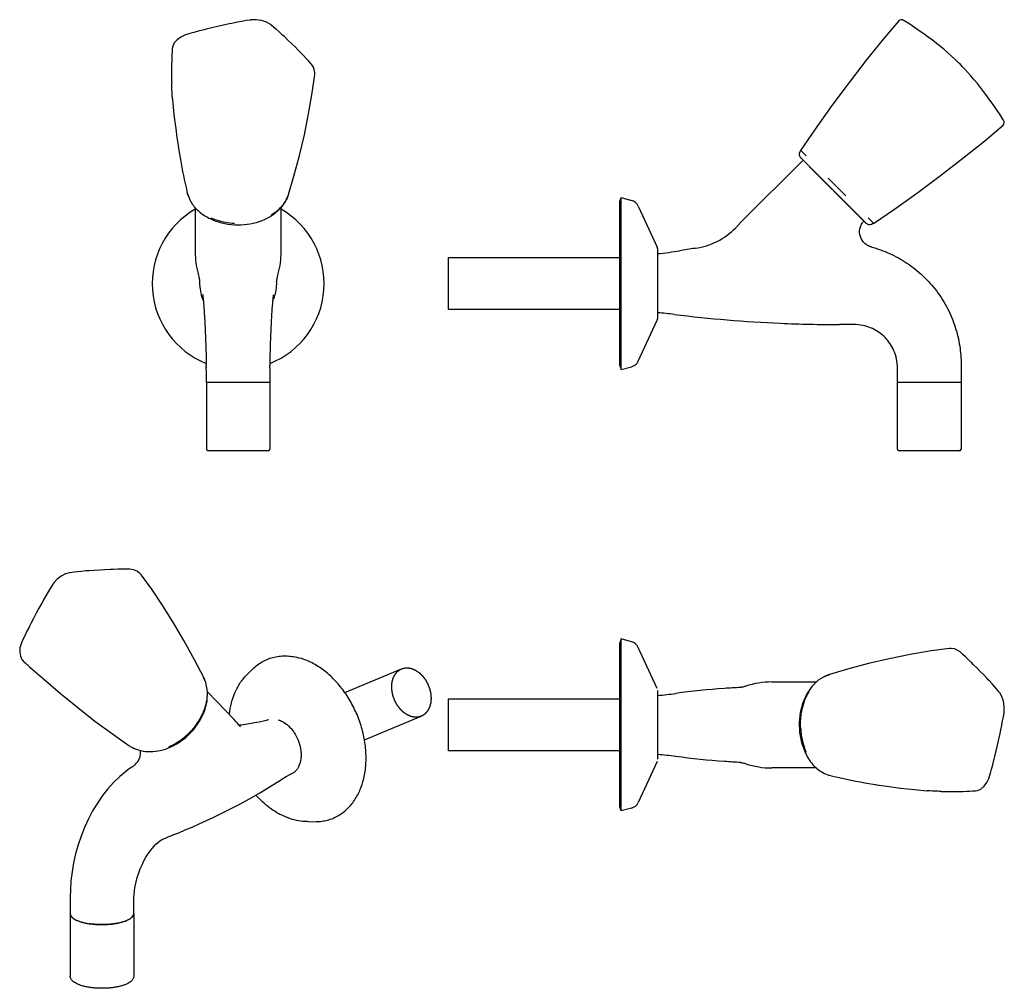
# Model space of a CAD drawing. Header units: millimetres. Extents: x -6 to 280, y 9 to 291.
import ezdxf

# ---------------------------------------------------------------- set-up
doc = ezdxf.new("R2010")
doc.units = ezdxf.units.MM
doc.header["$LTSCALE"] = 23.1
doc.layers.get('0').update_dxf_attribs({"linetype": 'CONTINUOUS'})
doc.layers.add('ACHSEN', color=7, linetype='CONTINUOUS')
doc.layers.add('FLAECHEN', color=7, linetype='CONTINUOUS')

msp = doc.modelspace()

# ---------------------------------------------------------------- linework, layer by layer
at = {"color": 7, "linetype": 'CONTINUOUS'}
for p, q in [((42, 286.41), (42, 286.41)), ((38.15, 282.44), (38.09, 281.54)), ((265.72, 279.32), (265.72, 279.33)), ((268.56, 276.48), (268.56, 276.48)), ((38.15, 268.36), (38.12, 268.83)), ((38.15, 268.37), (38.15, 268.27)), ((38.15, 268.27), (38.15, 268.27)), ((279.75, 261.72), (279.75, 261.72)), ((279.83, 261.59), (279.75, 261.72)), ((39.49, 256.55), (39.83, 254.27)), ((39.81, 254.35), (39.97, 253.39)), ((39.83, 254.27), (39.89, 253.86)), ((220.87, 252.8), (220.82, 252.79)), ((220.82, 252.79), (220.82, 252.79)), ((220.87, 252.8), (222.46, 251.21)), ((221.55, 250), (203.66, 232.11)), ((239.94, 231.61), (220.86, 250.68)), ((223.85, 247.7), (223.08, 248.48)), ((236.54, 235.03), (223.85, 247.7)), ((234.02, 239.65), (228.88, 244.79)), ((42.14, 242.07), (42.49, 240.52)), ((42.64, 239.96), (42.49, 240.52)), ((42.74, 239.65), (42.64, 239.96)), ((239.37, 232.19), (236.54, 235.03)), ((66.72, 233.64), (66.72, 233.64)), ((239.23, 232.32), (239.79, 231.76)), ((239.9, 231.65), (239.37, 232.19)), ((240.44, 233.23), (242.03, 231.64)), ((239.79, 231.76), (239.9, 231.65)), ((118.31, 221.55), (118.31, 206.6)), ((249.01, 165.98), (249.01, 189.58)), ((267.51, 189.58), (267.51, 165.98)), ((49.92, 185.38), (64.66, 185.38)), ((249.01, 185.38), (267.51, 185.38)), ((66.04, 165.48), (48.54, 165.48)), ((267.01, 165.48), (249.51, 165.48)), ((29.18, 129.33), (29.18, 129.33)), ((-5.69, 109.65), (-5.69, 109.65)), ((264.14, 107.99), (264.15, 107.99)), ((267.19, 106.98), (267.19, 106.98)), ((234.51, 101.96), (229.23, 100.41)), ((47.27, 99.58), (47.55, 98.97)), ((118.31, 93.22), (118.31, 78.27)), ((229.22, 71.08), (228.88, 71.19)), ((229.76, 70.94), (229.22, 71.08)), ((229.75, 70.94), (231.61, 70.52)), ((242.88, 68.37), (243.61, 68.26)), ((257.51, 66.61), (257.61, 66.6)), ((257.52, 66.61), (257.51, 66.61))]:
    msp.add_line(p, q, dxfattribs=at)
at = {"color": 2, "linetype": 'CONTINUOUS'}
for p, q in [((168.31, 221.55), (118.31, 221.55)), ((168.31, 206.6), (118.31, 206.6)), ((88.28, 95.21), (104.8, 102.07)), ((168.31, 93.22), (118.31, 93.22)), ((94.01, 81.4), (110.54, 88.27)), ((168.31, 78.27), (118.31, 78.27))]:
    msp.add_line(p, q, dxfattribs=at)
at = {"color": 7, "linetype": 'CONTINUOUS'}
for points in [[(55.44, 289.74), (54.68, 289.58), (53, 289.21), (51.33, 288.83), (49.67, 288.44), (48.02, 288.05), (47.37, 287.89)], [(60.92, 290.75), (60.76, 290.73), (59.61, 290.55), (58.4, 290.34), (57.13, 290.09), (55.8, 289.82), (55.44, 289.74)], [(66.82, 289.36), (66.63, 289.5), (65.52, 290.13), (64.1, 290.6), (62.57, 290.82), (61.17, 290.78), (60.92, 290.75)], [(70.32, 286.28), (70.03, 286.54), (69.19, 287.32), (68.38, 288.04), (67.6, 288.7), (66.81, 289.36)], [(249.37, 290.49), (244.95, 285.25), (239.92, 279.03), (234.92, 272.57), (229.95, 265.88), (225.04, 258.96), (220.8, 252.76)], [(250.34, 290.81), (250.03, 290.83), (249.66, 290.72), (249.37, 290.49)], [(250.81, 290.61), (250.68, 290.68), (250.54, 290.75), (250.34, 290.81)], [(265.72, 279.33), (264.74, 280.23), (263.69, 281.16), (262.58, 282.12), (261.47, 283.03), (260.34, 283.93), (259.16, 284.85), (257.93, 285.77), (256.66, 286.69), (255.34, 287.61), (253.98, 288.54), (252.55, 289.49), (250.95, 290.52)], [(42, 286.41), (41.75, 286.32), (40.61, 285.79), (39.54, 285.01), (38.73, 284.08), (38.28, 283.14), (38.15, 282.44)], [(47.37, 287.89), (46.93, 287.78), (45.63, 287.45), (44.38, 287.11), (43.2, 286.77), (42, 286.41)], [(75.31, 281.42), (74.86, 281.88), (73.84, 282.9), (72.81, 283.91), (71.77, 284.91), (70.73, 285.9), (70.32, 286.28)], [(38.09, 281.54), (38.05, 280.68), (38.01, 279.76), (37.97, 278.8), (37.97, 278.53)], [(78.53, 277.96), (78.43, 278.07), (77.77, 278.82), (77.06, 279.59), (76.32, 280.39), (75.53, 281.2), (75.31, 281.42)], [(37.97, 278.53), (37.95, 277.98), (37.93, 276.73), (37.93, 275.49), (37.93, 274.24), (37.95, 272.99), (37.97, 272.5)], [(79.54, 274.9), (79.56, 275.45), (79.42, 276.35), (79.06, 277.2), (78.53, 277.96)], [(268.56, 276.48), (268.34, 276.72), (267.85, 277.24), (267.29, 277.8), (266.68, 278.4), (266.1, 278.96), (265.72, 279.33)], [(71.96, 240), (73.52, 245.31), (75.12, 251.34), (76.54, 257.37), (77.76, 263.43), (78.8, 269.56), (79.54, 274.92)], [(279.75, 261.72), (278.72, 263.31), (277.76, 264.75), (276.83, 266.13), (275.9, 267.46), (274.98, 268.73), (274.06, 269.96), (273.14, 271.14), (272.24, 272.26), (271.34, 273.36), (270.38, 274.47), (269.46, 275.51), (268.56, 276.48)], [(38.15, 268.27), (38.3, 266.63), (38.54, 264.2), (38.81, 261.71), (39.13, 259.16), (39.49, 256.55)], [(279.72, 260.12), (279.96, 260.42), (280.07, 260.79), (280.05, 261.1), (279.99, 261.29), (279.92, 261.43), (279.84, 261.57)], [(242.06, 231.61), (248.14, 235.77), (254.91, 240.58), (261.54, 245.49), (268.04, 250.52), (274.39, 255.64), (279.72, 260.12)], [(39.97, 253.39), (40.14, 252.34), (40.32, 251.26), (40.51, 250.16), (40.71, 249.03), (40.93, 247.89), (41.15, 246.73), (41.39, 245.56), (41.63, 244.39), (41.88, 243.21), (42.14, 242.07)], [(220.8, 252.76), (220.6, 252.41), (220.44, 251.93), (220.44, 251.46), (220.59, 251.05), (220.84, 250.7)], [(66.72, 233.65), (68.1, 234.59), (69.79, 236.15), (71, 237.79), (71.78, 239.47)], [(8.46, 130.03), (8.27, 130), (7.09, 129.65), (5.84, 129.01), (4.69, 128.14), (3.77, 127.17), (3.35, 126.58)], [(13.38, 130.55), (12.97, 130.52), (11.76, 130.41), (10.62, 130.3), (9.54, 130.17), (8.45, 130.03)], [(20.76, 130.98), (20.06, 130.95), (18.53, 130.88), (17, 130.8), (15.48, 130.7), (13.96, 130.59), (13.38, 130.55)], [(25.75, 131.03), (25.61, 131.03), (24.54, 131.04), (23.44, 131.04), (22.28, 131.02), (21.09, 130.99), (20.76, 130.98)], [(29.18, 129.33), (28.75, 129.82), (27.88, 130.46), (26.85, 130.87), (25.76, 131.03)], [(47.27, 99.59), (44.6, 104.72), (41.54, 110.29), (38.51, 115.45), (35.42, 120.38), (32.17, 125.2), (29.18, 129.33)], [(3.35, 126.58), (3.27, 126.45), (2.66, 125.47), (2.03, 124.43), (1.38, 123.33), (0.73, 122.17), (0.55, 121.84)], [(0.55, 121.84), (0.18, 121.18), (-0.63, 119.7), (-1.43, 118.21), (-2.22, 116.71), (-3, 115.21), (-3.31, 114.62)], [(-3.31, 114.62), (-3.51, 114.22), (-4.11, 113.03), (-4.67, 111.88), (-5.18, 110.78), (-5.69, 109.65)], [(-5.69, 109.65), (-5.81, 109.36), (-6.15, 108.16), (-6.23, 106.91), (-6.03, 105.74), (-5.58, 104.77), (-5, 104.09)], [(264.15, 107.99), (258.81, 107.26), (252.68, 106.22), (246.59, 104.99), (240.54, 103.57), (234.51, 101.96)], [(267.19, 106.98), (266.38, 107.54), (265.54, 107.89), (264.66, 108.02), (264.14, 107.99)], [(270.65, 103.77), (270.38, 104.03), (269.57, 104.82), (268.77, 105.57), (268, 106.27), (267.19, 106.98)], [(275.51, 98.77), (275.08, 99.24), (274.08, 100.28), (273.08, 101.32), (272.07, 102.35), (271.06, 103.37), (270.65, 103.77)], [(-3.37, 102.64), (0.65, 99.12), (5.63, 94.88), (10.64, 90.79), (15.66, 86.87), (20.72, 83.12), (25.5, 79.78)], [(229.25, 100.36), (227.94, 99.94), (225.93, 98.73), (224.1, 96.96), (222.62, 94.77), (221.5, 92.22), (220.75, 89.4), (220.43, 86.45), (220.55, 83.52), (221.08, 80.67), (222.03, 77.98), (222.84, 76.39)], [(37.54, 79.27), (39.45, 80.24), (42.06, 82.07), (44.34, 84.33), (46.19, 86.92), (47.54, 89.74), (48.29, 92.63), (48.42, 95.49), (47.91, 98.07), (47.25, 99.58)], [(278.59, 95.26), (278.51, 95.37), (277.89, 96.11), (277.22, 96.89), (276.5, 97.7), (275.73, 98.54), (275.51, 98.77)], [(279.98, 89.37), (280.03, 89.78), (280.05, 91.19), (279.83, 92.66), (279.37, 94), (278.73, 95.09), (278.59, 95.27)], [(278.97, 83.89), (279.07, 84.34), (279.34, 85.67), (279.58, 86.93), (279.79, 88.14), (279.98, 89.37)], [(277.12, 75.83), (277.3, 76.57), (277.7, 78.23), (278.09, 79.9), (278.46, 81.57), (278.83, 83.24), (278.97, 83.89)], [(275.64, 70.46), (275.69, 70.61), (276.03, 71.74), (276.37, 72.92), (276.7, 74.16), (277.03, 75.47), (277.12, 75.83)], [(231.61, 70.52), (232.9, 70.24), (234.26, 69.95), (235.58, 69.68), (236.9, 69.42), (238.2, 69.18), (239.48, 68.95), (240.72, 68.73), (241.94, 68.53), (243.14, 68.34)], [(271.67, 66.6), (272.25, 66.69), (273.25, 67.12), (274.2, 67.91), (274.99, 68.97), (275.55, 70.18), (275.64, 70.46)], [(242.88, 68.37), (245.94, 67.91), (249.87, 67.39), (253.95, 66.94), (257.52, 66.61)], [(261.73, 66.42), (262.29, 66.41), (263.54, 66.39), (264.79, 66.38), (266.03, 66.39), (267.27, 66.41), (267.76, 66.42)], [(267.76, 66.42), (268.09, 66.43), (269.06, 66.46), (269.97, 66.5), (270.82, 66.55), (271.67, 66.6)]]:
    msp.add_lwpolyline(points, dxfattribs=at)
for centre, radius, start, end in [((248.25, 286.33), 4.99, 57.2109, 58.9546), ((64.09, 242.33), 8.2, 340.1083, 341.1941), ((64.16, 242.31), 8.12, 341.1926, 343.4846), ((59.58, 246.51), 14.43, 300.6304, 304.9229), ((-249.48, 184.03), 297.57, 0.2592, 1.0701), ((364.06, 184.03), 297.57, 178.9299, 179.7408), ((48.54, 165.98), 0.5, 180, 270), ((66.04, 165.98), 0.5, 270, 360), ((249.51, 165.98), 0.5, 180, 270), ((267.01, 165.98), 0.5, 270, 360), ((82.75, 200.75), 130.55, 228.7251, 229.4695), ((231.57, 92.55), 8.19, 109.9645, 112.2557), ((231.52, 92.68), 8.05, 106.5713, 109.9667), ((30.51, 87.19), 8.94, 235.9078, 242.1667), ((30.71, 87.57), 9.37, 242.1822, 248.9425), ((30.12, 95.72), 17.76, 293.1372, 296.9555), ((9.6, 30.88), 1.11, 180.1699, 182.0922), ((25.82, 30.92), 1.12, 359.101, 359.898)]:
    msp.add_arc(centre, radius, start, end, dxfattribs=at)
for points, knots in [([(38.12, 268.83), (38.1, 269.14), (38.04, 270.36), (37.99, 271.58), (37.97, 272.48)], [0, 0, 0, 0, 0.255469, 1, 1, 1, 1]), ([(42.64, 239.96), (42.95, 238.94), (43.91, 236.99), (46.22, 234.63), (49.13, 232.83), (52.52, 231.65), (56.19, 231.11), (61.07, 231.28), (64.67, 232.41), (66.72, 233.64)], [0, 0, 0, 0, 0.11385, 0.228064, 0.349237, 0.477438, 0.610328, 0.74428, 1, 1, 1, 1]), ([(67.84, 234.68), (68.19, 234.92), (69.5, 235.93), (70.6, 237.2), (71.2, 238.25)], [0, 0, 0, 0, 0.264319, 1, 1, 1, 1]), ([(71.8, 239.54), (71.76, 239.43), (71.59, 238.99), (71.38, 238.56), (71.2, 238.25)], [0, 0, 0, 0, 0.247009, 1, 1, 1, 1]), ([(49.34, 233.23), (49.86, 232.99), (52.08, 232.15), (54.46, 231.73), (56.25, 231.64)], [0, 0, 0, 0, 0.242649, 1, 1, 1, 1]), ([(242.06, 231.61), (241.88, 231.49), (241.52, 231.3), (240.95, 231.15), (240.38, 231.25), (240.07, 231.47), (239.94, 231.61)], [0, 0, 0, 0, 0.277571, 0.519873, 0.747439, 1, 1, 1, 1]), ([(-3.37, 102.64), (-3.5, 102.76), (-4.05, 103.24), (-4.59, 103.72), (-4.99, 104.09)], [0, 0, 0, 0, 0.253376, 1, 1, 1, 1]), ([(227.48, 99.65), (227.56, 99.7), (227.88, 99.88), (228.22, 100.03), (228.47, 100.13)], [0, 0, 0, 0, 0.252719, 1, 1, 1, 1]), ([(220.87, 84.71), (220.74, 85.65), (220.78, 87.1), (221.03, 88.98), (221.37, 90.81), (222.02, 93.01), (222.84, 94.63), (223.32, 95.38)], [0, 0, 0, 0, 0.257139, 0.385606, 0.512205, 0.759735, 1, 1, 1, 1]), ([(48.15, 93), (48.01, 92.14), (47.45, 89.96), (45.81, 86.65), (44.05, 84.45), (43.05, 83.44)], [0, 0, 0, 0, 0.237125, 0.611821, 1, 1, 1, 1]), ([(38.17, 79.89), (38.62, 80.11), (40.37, 81.1), (41.97, 82.37), (43.05, 83.44)], [0, 0, 0, 0, 0.246951, 1, 1, 1, 1]), ([(220.87, 84.71), (220.9, 84.1), (221.12, 81.74), (221.75, 79.41), (222.46, 77.79)], [0, 0, 0, 0, 0.2564, 1, 1, 1, 1]), ([(26.34, 79.28), (27.17, 78.85), (28.95, 78.18), (31.8, 77.89), (34.72, 78.25), (36.62, 78.87), (37.55, 79.26)], [0, 0, 0, 0, 0.243123, 0.485695, 0.737716, 1, 1, 1, 1]), ([(222.83, 76.4), (223.2, 75.77), (224.03, 74.58), (225.52, 73.05), (227.25, 71.83), (228.55, 71.29), (229.22, 71.09)], [0, 0, 0, 0, 0.259061, 0.508816, 0.752281, 1, 1, 1, 1]), ([(261.71, 66.42), (261.38, 66.43), (260, 66.47), (258.63, 66.54), (257.59, 66.6)], [0, 0, 0, 0, 0.24436, 1, 1, 1, 1]), ([(8.49, 30.84), (8.49, 30.73), (8.54, 30.48), (8.72, 30.14), (9, 29.81), (9.38, 29.49), (9.85, 29.19), (10.64, 28.8), (11.3, 28.57), (11.76, 28.43)], [0, 0, 0, 0, 0.081464, 0.169944, 0.270041, 0.384537, 0.514936, 0.661425, 1, 1, 1, 1]), ([(11.76, 28.43), (12.26, 28.29), (13.3, 28.04), (14.95, 27.8), (16.7, 27.68), (18.49, 27.68), (20.25, 27.79), (21.91, 28.02), (23.41, 28.36), (24.34, 28.67), (24.76, 28.84)], [0, 0, 0, 0, 0.116391, 0.243921, 0.378537, 0.515656, 0.650614, 0.778936, 0.896498, 1, 1, 1, 1]), ([(24.76, 28.84), (25.08, 28.97), (25.64, 29.25), (26.35, 29.74), (26.75, 30.22), (26.91, 30.62), (26.93, 30.81), (26.94, 30.9)], [0, 0, 0, 0, 0.327243, 0.597574, 0.815433, 0.910183, 1, 1, 1, 1]), ([(11.95, 9.9), (11.7, 9.97), (11.22, 10.13), (10.56, 10.4), (9.97, 10.7), (9.47, 11.02), (9.05, 11.39), (8.72, 11.79), (8.55, 12.16), (8.47, 12.48), (8.46, 12.64), (8.46, 12.72)], [0, 0, 0, 0, 0.162911, 0.313412, 0.451135, 0.576622, 0.691329, 0.797891, 0.899714, 0.949744, 1, 1, 1, 1]), ([(26.96, 12.72), (26.96, 12.62), (26.94, 12.41), (26.85, 12.11), (26.71, 11.83), (26.45, 11.47), (26.02, 11.06), (25.37, 10.64), (24.58, 10.27), (23.68, 9.95), (22.66, 9.68), (21.55, 9.46), (20.36, 9.3), (19.12, 9.2), (17.86, 9.16), (16.59, 9.18), (15.34, 9.27), (14.14, 9.42), (13.01, 9.62), (12.29, 9.8), (11.95, 9.9)], [0, 0, 0, 0, 0.018714, 0.037386, 0.056434, 0.076031, 0.117758, 0.164471, 0.217084, 0.275757, 0.340109, 0.409394, 0.482614, 0.558599, 0.636072, 0.713702, 0.790151, 0.864123, 0.934422, 1, 1, 1, 1])]:
    msp.add_open_spline(points, degree=3, knots=knots, dxfattribs=at)
at = {"color": 2, "linetype": 'CONTINUOUS'}
for points in [[(107.67, 88.17), (107.58, 88.2), (107.44, 88.26), (107.25, 88.34), (107.11, 88.39), (107, 88.44), (106.9, 88.48), (106.83, 88.51), (106.76, 88.54), (106.71, 88.56), (106.66, 88.58), (106.63, 88.59), (106.61, 88.6), (106.59, 88.61), (106.58, 88.62), (106.57, 88.62), (106.56, 88.62), (106.56, 88.62), (106.55, 88.63), (106.55, 88.63), (106.54, 88.64), (106.52, 88.65), (106.51, 88.66), (106.48, 88.67), (106.46, 88.69), (106.41, 88.72), (106.36, 88.76), (106.29, 88.8), (106.22, 88.85), (106.13, 88.9), (106.02, 88.98), (105.91, 89.05), (105.82, 89.11), (105.75, 89.15), (105.69, 89.2), (105.63, 89.24), (105.59, 89.27), (105.56, 89.28), (105.54, 89.3), (105.52, 89.31), (105.51, 89.32), (105.5, 89.33), (105.49, 89.33), (105.49, 89.33), (105.48, 89.34), (105.48, 89.34), (105.47, 89.35), (105.46, 89.36), (105.44, 89.38), (105.42, 89.39), (105.39, 89.42), (105.35, 89.46), (105.3, 89.51), (105.24, 89.56), (105.18, 89.62), (105.1, 89.7), (104.99, 89.8), (104.89, 89.89), (104.81, 89.97), (104.75, 90.03), (104.68, 90.09), (104.63, 90.14), (104.59, 90.18), (104.57, 90.2), (104.55, 90.22), (104.53, 90.23), (104.52, 90.25), (104.51, 90.26), (104.5, 90.26), (104.49, 90.27), (104.48, 90.28), (104.47, 90.3), (104.46, 90.32), (104.44, 90.34), (104.42, 90.37), (104.38, 90.42), (104.33, 90.48), (104.28, 90.55), (104.22, 90.62), (104.15, 90.71), (104.06, 90.83), (103.97, 90.95), (103.89, 91.05), (103.84, 91.12), (103.78, 91.19), (103.74, 91.25), (103.7, 91.29), (103.67, 91.33), (103.65, 91.36), (103.64, 91.38), (103.63, 91.39), (103.62, 91.4), (103.61, 91.41), (103.61, 91.42), (103.59, 91.45), (103.58, 91.48), (103.55, 91.52), (103.52, 91.57), (103.49, 91.64), (103.44, 91.72), (103.4, 91.8), (103.34, 91.9), (103.26, 92.03), (103.18, 92.19), (103.1, 92.32), (103.04, 92.43), (103.01, 92.49), (102.98, 92.55), (102.95, 92.59), (102.94, 92.62), (102.92, 92.64), (102.92, 92.66), (102.91, 92.67), (102.91, 92.68), (102.9, 92.69), (102.89, 92.72), (102.88, 92.75), (102.86, 92.79), (102.84, 92.85), (102.81, 92.92), (102.77, 93.03), (102.71, 93.18), (102.65, 93.35), (102.58, 93.52), (102.53, 93.66), (102.48, 93.77), (102.45, 93.84), (102.43, 93.9), (102.41, 93.94), (102.4, 93.98), (102.39, 94), (102.39, 94.01), (102.38, 94.02), (102.38, 94.04), (102.38, 94.05), (102.37, 94.08), (102.36, 94.11), (102.35, 94.16), (102.34, 94.22), (102.32, 94.29), (102.29, 94.41), (102.26, 94.55), (102.22, 94.73), (102.18, 94.87), (102.16, 94.99), (102.14, 95.08), (102.12, 95.17), (102.1, 95.24), (102.09, 95.3), (102.08, 95.34), (102.07, 95.38), (102.06, 95.4), (102.06, 95.42), (102.05, 95.43), (102.05, 95.44), (102.05, 95.45), (102.05, 95.48), (102.05, 95.52), (102.04, 95.56), (102.04, 95.62), (102.03, 95.69), (102.03, 95.78), (102.02, 95.87), (102.01, 95.99), (102, 96.14), (101.99, 96.28), (101.98, 96.4), (101.97, 96.49), (101.96, 96.58), (101.96, 96.65), (101.95, 96.71), (101.95, 96.75), (101.95, 96.78), (101.95, 96.8), (101.94, 96.82), (101.94, 96.83), (101.94, 96.84), (101.94, 96.85), (101.94, 96.85), (101.94, 96.86), (101.94, 96.87), (101.95, 96.89), (101.95, 96.91), (101.95, 96.94), (101.95, 96.97), (101.96, 97.03), (101.96, 97.1), (101.97, 97.18), (101.98, 97.26), (101.99, 97.37), (102, 97.51), (102.01, 97.65), (102.02, 97.76), (102.02, 97.84), (102.03, 97.93), (102.04, 98), (102.04, 98.05), (102.04, 98.09), (102.05, 98.11), (102.05, 98.13), (102.05, 98.15), (102.05, 98.16), (102.05, 98.17), (102.05, 98.18), (102.05, 98.18), (102.05, 98.19), (102.06, 98.2), (102.06, 98.21), (102.07, 98.23), (102.07, 98.26), (102.08, 98.29), (102.1, 98.34), (102.11, 98.4), (102.13, 98.48), (102.15, 98.55), (102.18, 98.66), (102.21, 98.78), (102.25, 98.91), (102.27, 99.01), (102.29, 99.09), (102.31, 99.16), (102.33, 99.23), (102.34, 99.28), (102.35, 99.31), (102.36, 99.33), (102.36, 99.35), (102.37, 99.37), (102.37, 99.38), (102.37, 99.38), (102.37, 99.39), (102.38, 99.39), (102.38, 99.4), (102.38, 99.41), (102.39, 99.42), (102.4, 99.44), (102.41, 99.46), (102.42, 99.49), (102.45, 99.53), (102.47, 99.59), (102.51, 99.65), (102.54, 99.72), (102.58, 99.81), (102.64, 99.92), (102.69, 100.03), (102.74, 100.11), (102.77, 100.18), (102.8, 100.25), (102.83, 100.3), (102.85, 100.34), (102.86, 100.37), (102.87, 100.39), (102.88, 100.41), (102.89, 100.42), (102.89, 100.43), (102.9, 100.44), (102.9, 100.44), (102.9, 100.45), (102.91, 100.45), (102.91, 100.46), (102.92, 100.47), (102.93, 100.48), (102.95, 100.5), (102.97, 100.52), (103, 100.56), (103.03, 100.61), (103.08, 100.66), (103.12, 100.71), (103.18, 100.79), (103.26, 100.88), (103.33, 100.97), (103.39, 101.04), (103.44, 101.09), (103.48, 101.15), (103.52, 101.19), (103.55, 101.23), (103.57, 101.25), (103.59, 101.27), (103.6, 101.28), (103.61, 101.29), (103.61, 101.3), (103.62, 101.31), (103.62, 101.31), (103.62, 101.31), (103.63, 101.32), (103.64, 101.32), (103.65, 101.33), (103.66, 101.34), (103.68, 101.35), (103.7, 101.37), (103.74, 101.39), (103.78, 101.43), (103.84, 101.46), (103.89, 101.5), (103.96, 101.55), (104.05, 101.62), (104.14, 101.68), (104.21, 101.73), (104.27, 101.77), (104.32, 101.81), (104.37, 101.84), (104.4, 101.87), (104.42, 101.88), (104.44, 101.9), (104.46, 101.91), (104.47, 101.91), (104.48, 101.92), (104.48, 101.92), (104.48, 101.93), (104.49, 101.93), (104.49, 101.93), (104.5, 101.93), (104.51, 101.94), (104.53, 101.94), (104.55, 101.95), (104.58, 101.96), (104.62, 101.97), (104.67, 101.99), (104.73, 102.01), (104.79, 102.04), (104.87, 102.07), (104.98, 102.1), (105.08, 102.14), (105.16, 102.17), (105.22, 102.19), (105.28, 102.22), (105.33, 102.23), (105.38, 102.25), (105.4, 102.26), (105.42, 102.27), (105.44, 102.27), (105.45, 102.28), (105.46, 102.28), (105.46, 102.28), (105.47, 102.28), (105.47, 102.28), (105.48, 102.28), (105.49, 102.28), (105.5, 102.29), (105.52, 102.29), (105.54, 102.29), (105.57, 102.29), (105.61, 102.29), (105.67, 102.3), (105.74, 102.3), (105.8, 102.31), (105.89, 102.32), (106, 102.33), (106.11, 102.34), (106.2, 102.34), (106.27, 102.35), (106.34, 102.35), (106.39, 102.36), (106.44, 102.36), (106.46, 102.36), (106.49, 102.37), (106.5, 102.37), (106.52, 102.37), (106.53, 102.37), (106.53, 102.37), (106.54, 102.37), (106.54, 102.37), (106.55, 102.37), (106.56, 102.37), (106.57, 102.36), (106.59, 102.36), (106.61, 102.36), (106.64, 102.35), (106.69, 102.34), (106.75, 102.33), (106.82, 102.32), (106.89, 102.31), (106.98, 102.29), (107.1, 102.27), (107.24, 102.25), (107.43, 102.22), (107.57, 102.19), (107.67, 102.18)], [(107.67, 102.18), (107.76, 102.14), (107.9, 102.08), (108.09, 102.01), (108.22, 101.95), (108.34, 101.9), (108.43, 101.86), (108.5, 101.83), (108.57, 101.8), (108.63, 101.78), (108.68, 101.76), (108.71, 101.75), (108.73, 101.74), (108.75, 101.73), (108.76, 101.73), (108.77, 101.72), (108.78, 101.72), (108.78, 101.72), (108.78, 101.72), (108.79, 101.71), (108.8, 101.71), (108.81, 101.7), (108.83, 101.69), (108.85, 101.67), (108.88, 101.65), (108.93, 101.62), (108.98, 101.59), (109.05, 101.54), (109.12, 101.5), (109.2, 101.44), (109.32, 101.36), (109.43, 101.29), (109.52, 101.23), (109.58, 101.19), (109.65, 101.14), (109.71, 101.11), (109.75, 101.08), (109.78, 101.06), (109.8, 101.04), (109.82, 101.03), (109.83, 101.02), (109.84, 101.02), (109.85, 101.01), (109.85, 101.01), (109.85, 101.01), (109.86, 101), (109.87, 100.99), (109.88, 100.98), (109.9, 100.97), (109.92, 100.95), (109.94, 100.92), (109.98, 100.88), (110.04, 100.84), (110.1, 100.78), (110.16, 100.72), (110.24, 100.64), (110.34, 100.55), (110.45, 100.45), (110.53, 100.37), (110.59, 100.31), (110.65, 100.25), (110.7, 100.21), (110.74, 100.17), (110.77, 100.14), (110.79, 100.12), (110.81, 100.11), (110.82, 100.1), (110.83, 100.09), (110.84, 100.08), (110.84, 100.07), (110.85, 100.06), (110.86, 100.04), (110.88, 100.03), (110.9, 100), (110.92, 99.97), (110.96, 99.93), (111, 99.87), (111.06, 99.8), (111.11, 99.72), (111.19, 99.63), (111.28, 99.51), (111.37, 99.39), (111.44, 99.3), (111.5, 99.23), (111.55, 99.15), (111.6, 99.1), (111.63, 99.05), (111.66, 99.01), (111.69, 98.98), (111.7, 98.96), (111.71, 98.95), (111.72, 98.94), (111.72, 98.93), (111.73, 98.92), (111.74, 98.89), (111.76, 98.86), (111.78, 98.82), (111.81, 98.77), (111.85, 98.7), (111.89, 98.63), (111.94, 98.55), (112, 98.44), (112.07, 98.31), (112.16, 98.15), (112.23, 98.02), (112.29, 97.91), (112.33, 97.85), (112.36, 97.8), (112.38, 97.76), (112.4, 97.72), (112.41, 97.7), (112.42, 97.69), (112.43, 97.68), (112.43, 97.67), (112.44, 97.65), (112.45, 97.63), (112.46, 97.59), (112.48, 97.55), (112.5, 97.49), (112.53, 97.42), (112.57, 97.31), (112.62, 97.17), (112.69, 97), (112.76, 96.83), (112.81, 96.69), (112.86, 96.57), (112.88, 96.5), (112.91, 96.44), (112.92, 96.4), (112.94, 96.37), (112.95, 96.34), (112.95, 96.33), (112.96, 96.32), (112.96, 96.31), (112.96, 96.29), (112.97, 96.27), (112.98, 96.23), (112.99, 96.19), (113, 96.13), (113.02, 96.05), (113.04, 95.94), (113.08, 95.79), (113.12, 95.62), (113.15, 95.47), (113.18, 95.35), (113.2, 95.27), (113.22, 95.18), (113.24, 95.1), (113.25, 95.05), (113.26, 95), (113.27, 94.97), (113.28, 94.94), (113.28, 94.93), (113.28, 94.91), (113.28, 94.9), (113.28, 94.89), (113.29, 94.86), (113.29, 94.83), (113.29, 94.78), (113.3, 94.72), (113.3, 94.65), (113.31, 94.56), (113.32, 94.47), (113.33, 94.35), (113.34, 94.21), (113.35, 94.06), (113.36, 93.94), (113.37, 93.85), (113.37, 93.76), (113.38, 93.69), (113.38, 93.63), (113.39, 93.59), (113.39, 93.56), (113.39, 93.54), (113.39, 93.52), (113.39, 93.51), (113.39, 93.5), (113.39, 93.5), (113.39, 93.49), (113.39, 93.48), (113.39, 93.47), (113.39, 93.45), (113.39, 93.43), (113.39, 93.41), (113.38, 93.37), (113.38, 93.32), (113.37, 93.25), (113.37, 93.16), (113.36, 93.08), (113.35, 92.97), (113.34, 92.83), (113.33, 92.69), (113.32, 92.58), (113.31, 92.5), (113.31, 92.42), (113.3, 92.35), (113.3, 92.29), (113.29, 92.26), (113.29, 92.23), (113.29, 92.21), (113.29, 92.19), (113.29, 92.18), (113.29, 92.17), (113.29, 92.17), (113.28, 92.16), (113.28, 92.16), (113.28, 92.15), (113.28, 92.13), (113.27, 92.11), (113.26, 92.09), (113.26, 92.05), (113.24, 92), (113.23, 91.94), (113.2, 91.86), (113.18, 91.79), (113.16, 91.69), (113.12, 91.56), (113.09, 91.43), (113.06, 91.33), (113.04, 91.26), (113.02, 91.18), (113.01, 91.12), (112.99, 91.07), (112.98, 91.04), (112.98, 91.01), (112.97, 90.99), (112.97, 90.98), (112.97, 90.96), (112.96, 90.96), (112.96, 90.95), (112.96, 90.95), (112.96, 90.94), (112.95, 90.93), (112.95, 90.92), (112.94, 90.9), (112.93, 90.88), (112.91, 90.85), (112.89, 90.81), (112.86, 90.76), (112.83, 90.69), (112.8, 90.62), (112.75, 90.54), (112.7, 90.43), (112.65, 90.32), (112.6, 90.23), (112.57, 90.16), (112.54, 90.1), (112.51, 90.04), (112.49, 90), (112.47, 89.97), (112.46, 89.95), (112.45, 89.93), (112.45, 89.92), (112.44, 89.91), (112.44, 89.9), (112.44, 89.9), (112.44, 89.9), (112.43, 89.89), (112.42, 89.88), (112.42, 89.87), (112.4, 89.86), (112.39, 89.84), (112.37, 89.82), (112.34, 89.78), (112.3, 89.74), (112.26, 89.68), (112.21, 89.63), (112.15, 89.56), (112.08, 89.47), (112, 89.38), (111.94, 89.3), (111.9, 89.25), (111.85, 89.2), (111.82, 89.15), (111.79, 89.11), (111.77, 89.09), (111.75, 89.07), (111.74, 89.06), (111.73, 89.05), (111.72, 89.04), (111.72, 89.04), (111.72, 89.03), (111.71, 89.03), (111.71, 89.03), (111.7, 89.02), (111.69, 89.01), (111.68, 89), (111.66, 88.99), (111.64, 88.98), (111.6, 88.95), (111.56, 88.92), (111.5, 88.88), (111.45, 88.84), (111.38, 88.79), (111.29, 88.73), (111.2, 88.66), (111.12, 88.61), (111.07, 88.57), (111.02, 88.53), (110.97, 88.5), (110.93, 88.48), (110.91, 88.46), (110.89, 88.45), (110.88, 88.44), (110.87, 88.43), (110.86, 88.42), (110.86, 88.42), (110.85, 88.42), (110.85, 88.42), (110.84, 88.41), (110.84, 88.41), (110.82, 88.41), (110.81, 88.4), (110.79, 88.39), (110.76, 88.38), (110.72, 88.37), (110.67, 88.35), (110.61, 88.33), (110.55, 88.31), (110.46, 88.28), (110.36, 88.24), (110.26, 88.2), (110.18, 88.17), (110.12, 88.15), (110.05, 88.13), (110, 88.11), (109.96, 88.09), (109.94, 88.08), (109.92, 88.08), (109.9, 88.07), (109.89, 88.07), (109.88, 88.06), (109.87, 88.06), (109.87, 88.06), (109.86, 88.06), (109.86, 88.06), (109.85, 88.06), (109.84, 88.06), (109.82, 88.06), (109.8, 88.05), (109.77, 88.05), (109.72, 88.05), (109.67, 88.04), (109.6, 88.04), (109.54, 88.03), (109.45, 88.02), (109.33, 88.02), (109.22, 88.01), (109.13, 88), (109.07, 87.99), (109, 87.99), (108.94, 87.98), (108.9, 87.98), (108.87, 87.98), (108.85, 87.98), (108.83, 87.97), (108.82, 87.97), (108.81, 87.97), (108.8, 87.97), (108.8, 87.97), (108.8, 87.97), (108.79, 87.97), (108.78, 87.98), (108.76, 87.98), (108.75, 87.98), (108.72, 87.99), (108.69, 87.99), (108.65, 88), (108.59, 88.01), (108.52, 88.02), (108.45, 88.03), (108.35, 88.05), (108.23, 88.07), (108.09, 88.09), (107.9, 88.12), (107.76, 88.15), (107.67, 88.17)]]:
    msp.add_open_spline(points, degree=3, knots=[0, 0, 0, 0, 0.015625, 0.023438, 0.03125, 0.039062, 0.042969, 0.046875, 0.050781, 0.054688, 0.056641, 0.058594, 0.05957, 0.060547, 0.061523, 0.062012, 0.062256, 0.0625, 0.062744, 0.062988, 0.063477, 0.064453, 0.06543, 0.066406, 0.068359, 0.070312, 0.074219, 0.078125, 0.082031, 0.085938, 0.09375, 0.101562, 0.105469, 0.109375, 0.113281, 0.117188, 0.119141, 0.121094, 0.12207, 0.123047, 0.124023, 0.124512, 0.124756, 0.125, 0.125244, 0.125488, 0.125977, 0.126953, 0.12793, 0.128906, 0.130859, 0.132812, 0.136719, 0.140625, 0.144531, 0.148438, 0.15625, 0.164062, 0.167969, 0.171875, 0.175781, 0.179688, 0.181641, 0.183594, 0.18457, 0.185547, 0.186523, 0.187012, 0.1875, 0.187988, 0.188477, 0.189453, 0.19043, 0.191406, 0.193359, 0.195312, 0.199219, 0.203125, 0.207031, 0.210938, 0.21875, 0.226562, 0.230469, 0.234375, 0.238281, 0.242188, 0.244141, 0.246094, 0.248047, 0.249023, 0.249512, 0.25, 0.250488, 0.250977, 0.251953, 0.253906, 0.255859, 0.257812, 0.261719, 0.265625, 0.269531, 0.273438, 0.28125, 0.289062, 0.296875, 0.300781, 0.304688, 0.306641, 0.308594, 0.310547, 0.311523, 0.312012, 0.3125, 0.312988, 0.313477, 0.314453, 0.316406, 0.318359, 0.320312, 0.324219, 0.328125, 0.335938, 0.34375, 0.351562, 0.359375, 0.363281, 0.367188, 0.369141, 0.371094, 0.373047, 0.374023, 0.374512, 0.375, 0.375488, 0.375977, 0.376953, 0.378906, 0.380859, 0.382812, 0.386719, 0.390625, 0.398438, 0.40625, 0.414062, 0.417969, 0.421875, 0.425781, 0.429688, 0.431641, 0.433594, 0.435547, 0.436523, 0.437012, 0.4375, 0.437988, 0.438477, 0.439453, 0.441406, 0.443359, 0.445312, 0.449219, 0.453125, 0.457031, 0.460938, 0.46875, 0.476562, 0.480469, 0.484375, 0.488281, 0.492188, 0.494141, 0.496094, 0.49707, 0.498047, 0.499023, 0.499512, 0.499756, 0.5, 0.500244, 0.500488, 0.500977, 0.501953, 0.50293, 0.503906, 0.505859, 0.507812, 0.511719, 0.515625, 0.519531, 0.523438, 0.53125, 0.539062, 0.542969, 0.546875, 0.550781, 0.554688, 0.556641, 0.558594, 0.55957, 0.560547, 0.561523, 0.562012, 0.562256, 0.5625, 0.562744, 0.562988, 0.563477, 0.564453, 0.56543, 0.566406, 0.568359, 0.570312, 0.574219, 0.578125, 0.582031, 0.585938, 0.59375, 0.601562, 0.605469, 0.609375, 0.613281, 0.617188, 0.619141, 0.621094, 0.62207, 0.623047, 0.624023, 0.624512, 0.624756, 0.625, 0.625244, 0.625488, 0.625977, 0.626953, 0.62793, 0.628906, 0.630859, 0.632812, 0.636719, 0.640625, 0.644531, 0.648438, 0.65625, 0.664062, 0.667969, 0.671875, 0.675781, 0.679688, 0.681641, 0.683594, 0.68457, 0.685547, 0.686523, 0.687012, 0.687256, 0.6875, 0.687744, 0.687988, 0.688477, 0.689453, 0.69043, 0.691406, 0.693359, 0.695312, 0.699219, 0.703125, 0.707031, 0.710938, 0.71875, 0.726562, 0.730469, 0.734375, 0.738281, 0.742188, 0.744141, 0.746094, 0.74707, 0.748047, 0.749023, 0.749512, 0.749756, 0.75, 0.750244, 0.750488, 0.750977, 0.751953, 0.75293, 0.753906, 0.755859, 0.757812, 0.761719, 0.765625, 0.769531, 0.773438, 0.78125, 0.789062, 0.792969, 0.796875, 0.800781, 0.804688, 0.806641, 0.808594, 0.80957, 0.810547, 0.811523, 0.812012, 0.812256, 0.8125, 0.812744, 0.812988, 0.813477, 0.814453, 0.81543, 0.816406, 0.818359, 0.820312, 0.824219, 0.828125, 0.832031, 0.835938, 0.84375, 0.851562, 0.855469, 0.859375, 0.863281, 0.867188, 0.869141, 0.871094, 0.87207, 0.873047, 0.874023, 0.874512, 0.874756, 0.875, 0.875244, 0.875488, 0.875977, 0.876953, 0.87793, 0.878906, 0.880859, 0.882812, 0.886719, 0.890625, 0.894531, 0.898438, 0.90625, 0.914062, 0.917969, 0.921875, 0.925781, 0.929688, 0.931641, 0.933594, 0.93457, 0.935547, 0.936523, 0.937012, 0.937256, 0.9375, 0.937744, 0.937988, 0.938477, 0.939453, 0.94043, 0.941406, 0.943359, 0.945312, 0.949219, 0.953125, 0.957031, 0.960938, 0.96875, 0.976562, 0.984375, 1, 1, 1, 1], dxfattribs=at)
at = {"layer": 'ACHSEN', "color": 7, "linetype": 'CONTINUOUS'}
for p, q in [((168.31, 237.92), (168.62, 239.08)), ((168.31, 190.24), (168.31, 237.92)), ((168.62, 189.08), (168.62, 239.08)), ((168.62, 239.08), (171.67, 238.26)), ((173.61, 236.63), (179.17, 224.71)), ((179.31, 204.08), (179.31, 224.08)), ((173.61, 191.52), (179.17, 203.44)), ((168.31, 190.24), (168.62, 189.08)), ((168.62, 189.08), (171.67, 189.9)), ((48.04, 185.38), (66.54, 185.38)), ((48.04, 185.38), (48.04, 165.98)), ((66.54, 185.38), (66.54, 165.98)), ((249.01, 185.38), (267.51, 185.38)), ((168.62, 110.75), (168.31, 109.59)), ((168.31, 61.91), (168.31, 109.59)), ((168.62, 60.75), (168.62, 110.75)), ((171.67, 109.93), (168.62, 110.75)), ((179.17, 96.38), (173.61, 108.3)), ((60.02, 100.54), (61.53, 102.02)), ((179.31, 75.75), (179.31, 95.75)), ((179.17, 75.11), (173.61, 63.19)), ((168.62, 60.75), (168.31, 61.91)), ((171.67, 61.56), (168.62, 60.75)), ((77.85, 57.62), (79.96, 57.65)), ((8.46, 30.88), (8.46, 12.72)), ((26.96, 30.9), (26.96, 12.72))]:
    msp.add_line(p, q, dxfattribs=at)
for centre, radius, start, end in [((170.89, 235.36), 3, 25, 75), ((57.29, 214.08), 25, 120, 248.2228), ((57.29, 214.08), 25, 291.7772, 60), ((177.81, 224.08), 1.5, 0, 25), ((177.81, 204.08), 1.5, 335, 360), ((170.89, 192.79), 3, 285, 335), ((170.89, 107.03), 3, 25, 75), ((66.72, 80.22), 7.37, 60.0306, 60.4993), ((66.64, 80.07), 7.54, 58.4082, 60.0262), ((170.89, 64.46), 3, 285, 335), ((9.61, 30.9), 1.15, 169.4661, 177.4687), ((9.59, 30.9), 1.13, 177.5063, 179.9975), ((9.6, 30.9), 1.14, 180.0248, 188.6866), ((13.02, 34.86), 6.48, 242.2118, 242.4796), ((13.29, 35.39), 7.08, 242.5038, 245.5563), ((13.67, 36.21), 7.99, 245.4868, 245.8555), ((13.95, 36.83), 8.67, 245.8729, 248.4578), ((14.31, 37.73), 9.64, 248.407, 248.7885), ((14.59, 38.45), 10.41, 248.8026, 251.0822), ((21.34, 37.15), 9.01, 292.367, 292.5584), ((25.79, 30.9), 1.17, 8.6762, 10.9226), ((25.82, 30.9), 1.14, 0.0248, 8.6866), ((25.83, 30.9), 1.13, 357.5063, 359.9975), ((14.95, 39.46), 11.48, 251.0406, 251.3731), ((15.23, 40.31), 12.37, 251.3875, 253.7387), ((15.86, 42.48), 14.63, 253.734, 255.82), ((16.1, 43.42), 15.61, 255.8087, 256.0912), ((16.36, 44.47), 16.69, 256.1112, 257.754), ((16.53, 45.27), 17.5, 257.7479, 258.0111), ((16.76, 46.35), 18.61, 258.0282, 259.5653), ((16.9, 47.13), 19.4, 259.56, 259.7707), ((17.08, 48.12), 20.41, 259.7848, 261.2751), ((17.19, 48.83), 21.12, 261.2706, 261.4022)]:
    msp.add_arc(centre, radius, start, end, dxfattribs=at)
for points, knots in [([(61.53, 102.02), (61.97, 102.45), (62.9, 103.25), (64.44, 104.24), (66.09, 105.01), (67.83, 105.53), (69.65, 105.82), (71.52, 105.86), (73.43, 105.65), (74.7, 105.35), (75.33, 105.17)], [0, 0, 0, 0, 0.124336, 0.246692, 0.368151, 0.489858, 0.61294, 0.738434, 0.867222, 1, 1, 1, 1]), ([(79.96, 57.65), (80.52, 57.65), (81.62, 57.73), (83.24, 58.05), (84.79, 58.56), (86.27, 59.26), (87.65, 60.15), (88.93, 61.22), (90.1, 62.45), (91.52, 64.34), (92.95, 67.08), (94.06, 70.78), (94.56, 74.83), (94.43, 79.09), (93.7, 83.44), (92.37, 87.73), (90.49, 91.83), (88.12, 95.6), (85.34, 98.93), (82.24, 101.71), (78.9, 103.84), (76.52, 104.82), (75.33, 105.17)], [0, 0, 0, 0, 0.026366, 0.052335, 0.07809, 0.103826, 0.12974, 0.156019, 0.18283, 0.210313, 0.26763, 0.328536, 0.393002, 0.460581, 0.530501, 0.601776, 0.673303, 0.743955, 0.812682, 0.878605, 0.94112, 1, 1, 1, 1]), ([(54.72, 88.77), (54.84, 89.92), (55.25, 92.16), (56.35, 95.33), (57.91, 98.17), (59.28, 99.82), (60.02, 100.54)], [0, 0, 0, 0, 0.263417, 0.517248, 0.762218, 1, 1, 1, 1]), ([(69, 87.22), (69.11, 87.18), (69.58, 87.03), (70.03, 86.82), (70.35, 86.64)], [0, 0, 0, 0, 0.239086, 1, 1, 1, 1]), ([(70.59, 86.5), (71.24, 86.1), (72.15, 85.34), (73.18, 84.12), (74.13, 82.71), (75.03, 80.76), (75.51, 78.68), (75.61, 77.03), (75.52, 75.54), (75.17, 74.16), (74.55, 73), (74.01, 72.32), (73.38, 71.79), (72.92, 71.53), (72.68, 71.43)], [0, 0, 0, 0, 0.128382, 0.19756, 0.268923, 0.414401, 0.557578, 0.626139, 0.691525, 0.810001, 0.86277, 0.911348, 0.956601, 1, 1, 1, 1]), ([(73.03, 58.3), (72.05, 58.59), (70.1, 59.34), (67.34, 60.93), (64.74, 62.94), (63.17, 64.52), (62.42, 65.37)], [0, 0, 0, 0, 0.237525, 0.483351, 0.737713, 1, 1, 1, 1]), ([(77.85, 57.62), (77.05, 57.61), (75.41, 57.72), (73.82, 58.07), (73.03, 58.3)], [0, 0, 0, 0, 0.494578, 1, 1, 1, 1]), ([(8.47, 30.73), (8.48, 30.66), (8.52, 30.51), (8.62, 30.3), (8.75, 30.09), (8.93, 29.88), (9.14, 29.68), (9.49, 29.41), (9.79, 29.23), (10, 29.12)], [0, 0, 0, 0, 0.096002, 0.197045, 0.305375, 0.422693, 0.550217, 0.688723, 1, 1, 1, 1]), ([(24.77, 28.82), (24.43, 28.68), (23.69, 28.42), (22.5, 28.13), (21.2, 27.9), (19.8, 27.75), (18.35, 27.67), (16.88, 27.68), (15.44, 27.76), (14.49, 27.87), (14.03, 27.94)], [0, 0, 0, 0, 0.101296, 0.21442, 0.337228, 0.467164, 0.601402, 0.736962, 0.870817, 1, 1, 1, 1]), ([(26.96, 30.85), (26.96, 30.76), (26.92, 30.57), (26.81, 30.29), (26.62, 30.02), (26.37, 29.76), (26.06, 29.51), (25.69, 29.27), (25.27, 29.04), (24.96, 28.9), (24.8, 28.83)], [0, 0, 0, 0, 0.089669, 0.184576, 0.288335, 0.403506, 0.531694, 0.673731, 0.829885, 1, 1, 1, 1])]:
    msp.add_open_spline(points, degree=3, knots=knots, dxfattribs=at)
at = {"layer": 'FLAECHEN', "color": 7, "linetype": 'CONTINUOUS'}
for p, q in [((44.79, 236.24), (44.79, 223.27)), ((69.79, 223.27), (69.79, 236.15)), ((203.66, 232.11), (202.49, 230.88)), ((45.62, 217.02), (45.62, 217.02)), ((46.09, 214.81), (46.08, 214.22)), ((46.09, 214.8), (46.09, 214.81)), ((68.49, 214.8), (68.49, 214.81)), ((68.51, 214.22), (68.49, 214.81)), ((68.96, 217.02), (68.96, 217.02)), ((236.41, 202.18), (232.11, 202.18)), ((48.03, 190.39), (48.03, 190.39)), ((66.56, 190.39), (66.56, 190.39)), ((267.51, 190.58), (267.51, 189.58)), ((212.5, 98.25), (225.43, 98.25)), ((56.14, 87.29), (48.41, 95.35)), ((184.5, 94.92), (184.51, 94.92)), ((203.45, 96.65), (203.41, 96.65)), ((204.9, 97.01), (204.9, 97.01)), ((62.01, 86.35), (62.01, 86.35)), ((57.58, 85.72), (57.47, 85.76)), ((57.58, 85.72), (57.57, 85.73)), ((57.94, 85.17), (57.94, 85.17)), ((58.24, 85.66), (58.23, 85.66)), ((184.5, 76.58), (184.51, 76.58)), ((203.43, 74.84), (203.4, 74.85)), ((204.9, 74.48), (204.9, 74.48)), ((24.53, 72.16), (24.53, 72.16)), ((72.51, 71.45), (73.69, 72.06)), ((225.43, 73.25), (212.5, 73.25)), ((69.6, 69.73), (69.6, 69.73)), ((50.05, 58.86), (50.05, 58.86)), ((37.98, 53.61), (38.33, 53.75)), ((8.45, 35.71), (8.46, 35.02)), ((8.45, 35.71), (8.45, 35.71)), ((8.46, 35.02), (8.47, 34.27)), ((8.48, 31.95), (8.48, 30.88))]:
    msp.add_line(p, q, dxfattribs=at)
for points in [[(45.62, 217.02), (45.67, 216.83), (45.77, 216.43), (45.85, 216.06), (45.92, 215.72), (45.97, 215.43), (46.01, 215.18), (46.04, 214.97), (46.06, 214.8), (46.07, 214.67)], [(68.51, 214.58), (68.52, 214.68), (68.53, 214.8), (68.55, 214.97)], [(68.55, 214.97), (68.58, 215.18), (68.62, 215.44), (68.67, 215.73), (68.74, 216.07), (68.82, 216.44), (68.92, 216.85), (68.96, 217.02)], [(46.07, 214.67), (46.08, 214.58), (46.08, 214.52), (46.09, 214.49)], [(46.08, 214.22), (46.09, 213.79), (46.13, 213.12), (46.2, 212.47), (46.3, 211.85), (46.43, 211.26), (46.58, 210.69), (46.75, 210.15), (46.94, 209.63), (47.15, 209.14), (47.18, 209.08)], [(67.41, 209.08), (67.52, 209.33), (67.69, 209.76), (67.85, 210.21), (68, 210.68), (68.13, 211.16), (68.25, 211.67), (68.34, 212.2), (68.42, 212.74), (68.47, 213.31), (68.5, 213.89), (68.51, 214.22)], [(46.97, 210.92), (46.98, 210.9), (46.99, 210.84), (47, 210.73), (47.02, 210.59), (47.04, 210.4), (47.07, 210.19), (47.09, 209.94), (47.12, 209.67), (47.15, 209.36), (47.18, 209.02), (47.21, 208.65), (47.25, 208.25), (47.28, 207.82), (47.31, 207.37), (47.35, 206.88), (47.38, 206.37), (47.42, 205.83), (47.45, 205.26), (47.49, 204.66), (47.52, 204.04), (47.56, 203.39), (47.6, 202.71), (47.63, 202.01), (47.67, 201.28), (47.7, 200.53), (47.73, 199.75), (47.77, 198.96), (47.8, 198.14), (47.83, 197.3), (47.86, 196.44), (47.89, 195.56), (47.92, 194.67), (47.95, 193.76), (47.97, 192.83), (47.99, 191.9), (48.02, 190.95), (48.03, 190.39)], [(66.56, 190.39), (66.57, 190.91), (66.59, 191.83), (66.61, 192.73), (66.63, 193.61), (66.66, 194.49), (66.69, 195.34), (66.71, 196.18), (66.74, 197.01), (66.77, 197.81), (66.8, 198.6), (66.83, 199.37), (66.87, 200.11), (66.9, 200.84), (66.93, 201.54), (66.96, 202.22), (67, 202.88), (67.03, 203.52), (67.07, 204.14), (67.1, 204.73), (67.13, 205.29), (67.17, 205.83), (67.2, 206.35), (67.23, 206.84), (67.27, 207.31), (67.3, 207.75), (67.33, 208.17), (67.36, 208.56), (67.4, 208.92), (67.43, 209.26), (67.45, 209.57), (67.48, 209.85), (67.51, 210.1), (67.53, 210.32), (67.56, 210.51), (67.58, 210.67), (67.59, 210.79), (67.6, 210.84)], [(204.9, 97.01), (204.8, 96.97), (204.54, 96.89), (204.29, 96.83), (204.07, 96.77), (203.86, 96.72), (203.69, 96.69), (203.55, 96.67), (203.45, 96.65)], [(62.01, 86.35), (60.57, 86.11), (58.24, 85.66)], [(66.14, 87.24), (65.07, 86.96), (63.38, 86.6), (62.01, 86.35)], [(58.23, 85.66), (58.2, 85.66), (58.09, 85.65), (57.92, 85.66), (57.72, 85.69), (57.57, 85.73)], [(28.8, 78.4), (28.82, 78.23), (28.84, 77.73), (28.8, 77.23), (28.71, 76.71), (28.57, 76.21), (28.37, 75.71), (28.12, 75.24), (27.83, 74.8), (27.49, 74.4), (27.12, 74.03), (26.72, 73.71), (26.53, 73.59)], [(203.4, 74.85), (203.45, 74.84), (203.55, 74.83), (203.69, 74.8), (203.86, 74.77), (204.06, 74.73), (204.29, 74.67), (204.53, 74.6), (204.79, 74.52), (204.9, 74.48)], [(24.53, 72.16), (22.86, 70.77), (21.09, 69.06), (19.41, 67.2), (17.83, 65.2), (16.35, 63.05), (14.98, 60.79), (13.73, 58.42), (12.6, 55.97), (11.61, 53.44), (10.74, 50.86), (10.02, 48.25), (9.43, 45.64), (8.98, 43.04), (8.67, 40.46), (8.5, 37.93), (8.45, 35.71)], [(26.53, 73.59), (26.42, 73.51), (25.35, 72.77), (24.53, 72.16)], [(50.05, 58.86), (53.56, 60.59), (57.17, 62.46), (60.56, 64.31), (63.78, 66.15), (66.85, 68), (69.6, 69.73)], [(69.61, 69.73), (69.95, 69.95), (71.21, 70.72), (72.51, 71.45)], [(38.33, 53.75), (40, 54.41), (41.93, 55.21), (43.9, 56.06), (45.94, 56.96), (48.07, 57.93), (50.05, 58.86)], [(26.98, 35.46), (27.03, 36.36), (27.16, 37.6), (27.36, 38.87), (27.63, 40.15), (27.97, 41.43), (28.38, 42.7), (28.83, 43.92), (29.34, 45.1), (29.89, 46.22), (30.47, 47.26), (31.06, 48.22), (31.66, 49.08), (32.25, 49.84), (32.83, 50.51), (33.39, 51.08), (33.91, 51.55), (34.4, 51.95), (34.85, 52.25), (35.23, 52.47), (35.48, 52.59)], [(35.48, 52.59), (35.85, 52.75), (36.38, 52.96), (36.91, 53.18), (37.44, 53.39), (37.98, 53.61)], [(26.96, 34.35), (26.96, 34.89), (26.96, 35.07), (26.97, 35.26), (26.98, 35.46)], [(8.47, 34.27), (8.47, 33.47), (8.48, 32.7), (8.48, 31.95)], [(26.94, 30.92), (26.94, 31.36), (26.94, 32.12), (26.94, 32.87), (26.95, 33.62), (26.96, 34.35)]]:
    msp.add_lwpolyline(points, dxfattribs=at)
for centre, radius, start, end in [((242.58, 229.2), 4.58, 137.6486, 140.9002), ((242.55, 229.23), 4.53, 136.9837, 137.6447), ((187.24, 244.73), 20.6, 278.3179, 315.6), ((187.35, 244.64), 20.46, 315.5826, 317.7309), ((169.09, 322.88), 100.6, 275.8336, 279.4583), ((213.83, 54.31), 171.67, 97.9471, 99.4583), ((187.27, 244.54), 20.4, 277.9468, 278.3217), ((68.64, 223.25), 23.85, 179.9539, 195.1458), ((45.82, 223.27), 23.97, 344.8932, 0.0072), ((171.82, 105.28), 100.6, 82.9761, 85.7321), ((232.11, 594.57), 392.39, 262.9759, 267.4947), ((232.14, 596.17), 393.99, 267.4998, 269.9949), ((236.3, 189.58), 12.71, 0.0131, 2.8985), ((212.48, 74.42), 23.83, 89.9534, 108.5471), ((170.57, 194.55), 100.6, 274.9861, 277.963), ((39.9, 71.72), 22.5, 36.721, 43.7986), ((170.57, -23.06), 100.6, 82.037, 85.0139), ((212.48, 97.07), 23.83, 251.4529, 270.0466)]:
    msp.add_arc(centre, radius, start, end, dxfattribs=at)
for points, knots in [([(241.39, 224.74), (241.02, 224.84), (240.31, 225.13), (239.08, 226.04), (238.03, 227.71), (237.91, 229.68), (238.38, 231.14), (238.79, 231.79), (239.03, 232.09)], [0, 0, 0, 0, 0.125466, 0.250921, 0.499978, 0.749033, 0.874496, 1, 1, 1, 1]), ([(241.39, 224.74), (243.19, 224.25), (246.8, 222.95), (251.02, 220.62), (254.19, 218.3), (257.2, 215.68), (260.54, 211.96), (263.7, 206.91), (265.94, 201.52), (267.23, 196.03), (267.51, 192.36), (267.51, 190.58)], [0, 0, 0, 0, 0.121615, 0.247669, 0.311922, 0.376652, 0.506444, 0.635448, 0.761918, 0.883984, 1, 1, 1, 1]), ([(248.99, 190.22), (248.95, 191.09), (248.69, 192.77), (247.82, 195.09), (246.6, 197.11), (245.07, 198.83), (243.26, 200.24), (241.2, 201.31), (238.89, 202.02), (237.25, 202.18), (236.41, 202.18)], [0, 0, 0, 0, 0.136272, 0.264373, 0.386449, 0.505267, 0.623415, 0.743522, 0.868311, 1, 1, 1, 1]), ([(48.04, 189.59), (48.04, 189.65), (48.04, 189.92), (48.03, 190.19), (48.03, 190.39)], [0, 0, 0, 0, 0.243801, 1, 1, 1, 1]), ([(66.54, 189.59), (66.54, 189.65), (66.55, 189.92), (66.55, 190.19), (66.56, 190.39)], [0, 0, 0, 0, 0.243801, 1, 1, 1, 1]), ([(203.41, 96.65), (201.83, 96.57), (195.51, 96.21), (189.21, 95.57), (184.51, 94.92)], [0, 0, 0, 0, 0.249368, 1, 1, 1, 1]), ([(203.43, 74.84), (201.85, 74.92), (195.53, 75.28), (189.22, 75.92), (184.51, 76.58)], [0, 0, 0, 0, 0.249366, 1, 1, 1, 1])]:
    msp.add_open_spline(points, degree=3, knots=knots, dxfattribs=at)

doc.saveas('drawing.dxf')
